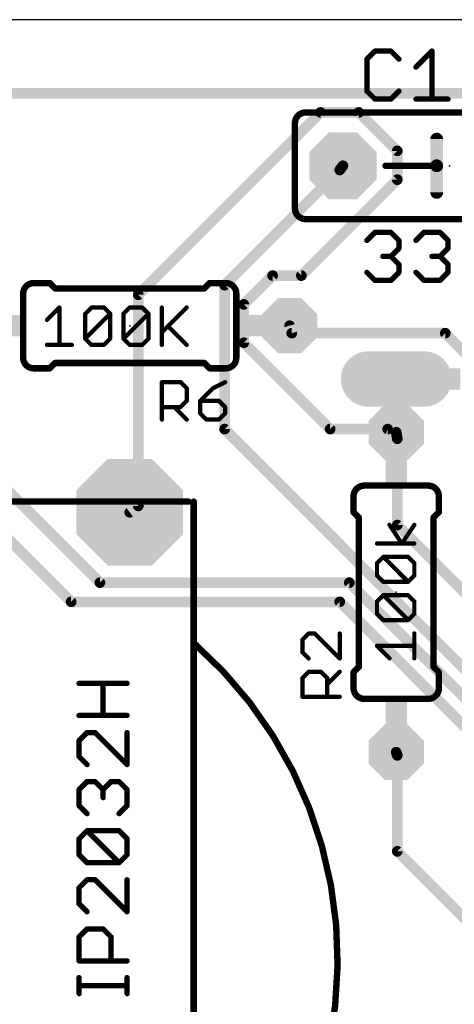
# Model space of a CAD drawing. Extents: x -5.4 to 69.6, y -1.3 to 39.1.
# Tile 4 of 7: x 22.8 to 33.1, y 13 to 36.5. Entities that reach past the tile are written whole.
import ezdxf

# ---------------------------------------------------------------- set-up
doc = ezdxf.new("R2010")
doc.units = 0
for name, color, linetype in [('1', 22, 'CONTINUOUS'), ('17', 82, 'CONTINUOUS'), ('20', 7, 'CONTINUOUS'), ('21', 253, 'CONTINUOUS'), ('23', 7, 'CONTINUOUS'), ('25', 253, 'CONTINUOUS'), ('27', 253, 'CONTINUOUS'), ('51', 253, 'CONTINUOUS')]:
    doc.layers.add(name, color=color, linetype=linetype)

# ---------------------------------------------------------------- blocks, each defined once
blk = doc.blocks.new('OCTAGONP')
at = {"const_width": 0.5}
blk.add_lwpolyline([(-0.25, -0.1036), (-0.25, 0.1036), (-0.1036, 0.25), (0.1036, 0.25), (0.25, 0.1036), (0.25, -0.1036), (0.1036, -0.25), (-0.1036, -0.25), (-0.25, -0.1036), (-0.25, 0.1036)], dxfattribs=at)
blk = doc.blocks.new('RECT')
blk.add_solid([(-0.5, -0.5), (0.5, -0.5), (-0.5, 0.5), (0.5, 0.5)])
blk = doc.blocks.new('LONGP100')
at = {"const_width": 1}
blk.add_lwpolyline([(-0.5, 0), (0.5, 0)], dxfattribs=at)
at = {"const_width": 0.5}
for points in [[(-0.5, 0.25, 1), (-0.5, -0.25)], [(0.5, -0.25, 1), (0.5, 0.25)]]:
    blk.add_lwpolyline(points, format="xyb", dxfattribs=at)

msp = doc.modelspace()

# ---------------------------------------------------------------- linework, layer by layer
at = {"layer": '1', "const_width": 0.254}
for points in [[(19.2024, 34.7472), (35.433, 34.7472)], [(29.9466, 34.29), (25.6032, 29.9466)], [(30.861, 34.29), (29.9466, 34.29)], [(31.7754, 33.3756), (30.861, 34.29)], [(31.7754, 32.6898), (31.7754, 33.3756)], [(30.4038, 32.9184), (30.48, 33.02)], [(27.6606, 30.1752), (30.4038, 32.9184)], [(29.4894, 30.4038), (31.7754, 32.6898)], [(15.5448, 31.0896), (24.003, 22.6314)], [(28.1178, 29.718), (28.8036, 30.4038)], [(28.8036, 30.4038), (29.4894, 30.4038)], [(27.6606, 26.7462), (27.6606, 30.1752)], [(25.6032, 29.9466), (25.6032, 24.9174)], [(28.1178, 28.8036), (28.1178, 29.718)], [(29.2608, 29.0322), (29.21, 29.21)], [(32.9184, 29.0322), (29.2608, 29.0322)], [(34.5186, 27.432), (32.9184, 29.0322)], [(30.1752, 26.7462), (28.1178, 28.8036)], [(39.0906, 15.3162), (27.6606, 26.7462)], [(31.5468, 26.7462), (30.1752, 26.7462)], [(31.5468, 26.7462), (31.75, 26.67)], [(31.7754, 26.5176), (31.75, 26.67)], [(31.7754, 24.4602), (31.7754, 26.5176)], [(21.717, 26.0604), (24.6888, 23.0886)], [(25.6032, 24.9174), (25.4, 24.765)], [(39.5478, 16.6878), (31.7754, 24.4602)], [(24.6888, 23.0886), (30.6324, 23.0886)], [(30.6324, 23.0886), (39.5478, 14.1732)], [(24.003, 22.6314), (30.4038, 22.6314)], [(30.4038, 22.6314), (35.6616, 17.3736)], [(31.7754, 18.9738), (31.75, 19.05)], [(31.7754, 16.6878), (31.7754, 18.9738)], [(34.29, 14.1732), (31.7754, 16.6878)]]:
    msp.add_lwpolyline(points, dxfattribs=at)
at = {"layer": '1', "const_width": 0.127}
for points in [[(29.9466, 34.3535, 1), (29.9466, 34.2265)], [(29.9915, 34.2451, 1), (29.9017, 34.3349)], [(30.9059, 34.3349, 1), (30.8161, 34.2451)], [(30.861, 34.2265, 1), (30.861, 34.3535)], [(31.8389, 33.3756, 1), (31.7119, 33.3756)], [(31.7305, 33.3307, 1), (31.8203, 33.4205)], [(30.5308, 32.9819, 1), (30.4292, 33.0581)], [(30.353, 32.9565, 1), (30.4546, 32.8803)], [(30.4487, 32.8735, 1), (30.3589, 32.9633)], [(31.7119, 32.6898, 1), (31.8389, 32.6898)], [(31.8203, 32.6449, 1), (31.7305, 32.7347)], [(28.8036, 30.4673, 1), (28.8036, 30.3403)], [(28.8485, 30.3589, 1), (28.7587, 30.4487)], [(29.4445, 30.4487, 1), (29.5343, 30.3589)], [(29.4894, 30.3403, 1), (29.4894, 30.4673)], [(27.7241, 30.1752, 1), (27.5971, 30.1752)], [(27.6157, 30.2201, 1), (27.7055, 30.1303)], [(25.6667, 29.9466, 1), (25.5397, 29.9466)], [(25.5583, 29.9915, 1), (25.6481, 29.9017)], [(28.1813, 29.718, 1), (28.0543, 29.718)], [(28.0729, 29.7629, 1), (28.1627, 29.6731)], [(29.2711, 29.2274, 1), (29.1489, 29.1926)], [(29.2608, 29.0957, 1), (29.2608, 28.9687)], [(29.1997, 29.0148, 1), (29.3219, 29.0496)], [(32.9633, 29.0771, 1), (32.8735, 28.9873)], [(32.9184, 28.9687, 1), (32.9184, 29.0957)], [(28.1627, 28.8485, 1), (28.0729, 28.7587)], [(28.0543, 28.8036, 1), (28.1813, 28.8036)], [(27.7055, 26.7911, 1), (27.6157, 26.7013)], [(27.5971, 26.7462, 1), (27.7241, 26.7462)], [(30.1752, 26.8097, 1), (30.1752, 26.6827)], [(30.1303, 26.7013, 1), (30.2201, 26.7911)], [(31.5691, 26.8057, 1), (31.5245, 26.6867)], [(31.5468, 26.6827, 1), (31.5468, 26.8097)], [(31.8126, 26.6804, 1), (31.6874, 26.6596)], [(31.7277, 26.6105, 1), (31.7723, 26.7295)], [(31.8389, 26.5176, 1), (31.7119, 26.5176)], [(31.7128, 26.5072, 1), (31.838, 26.528)], [(25.3619, 24.8158, 1), (25.4381, 24.7142)], [(25.5397, 24.9174, 1), (25.6667, 24.9174)], [(25.6413, 24.8666, 1), (25.5651, 24.9682)], [(31.8203, 24.5051, 1), (31.7305, 24.4153)], [(31.7119, 24.4602, 1), (31.8389, 24.4602)], [(24.6888, 23.1521, 1), (24.6888, 23.0251)], [(24.6439, 23.0437, 1), (24.7337, 23.1335)], [(30.6773, 23.1335, 1), (30.5875, 23.0437)], [(30.6324, 23.0251, 1), (30.6324, 23.1521)], [(24.003, 22.6949, 1), (24.003, 22.5679)], [(30.4487, 22.6763, 1), (30.3589, 22.5865)], [(30.4038, 22.5679, 1), (30.4038, 22.6949)], [(23.9581, 22.5865, 1), (24.0479, 22.6763)], [(31.8102, 19.0701, 1), (31.6898, 19.0299)], [(31.8389, 18.9738, 1), (31.7119, 18.9738)], [(31.7152, 18.9537, 1), (31.8356, 18.9939)], [(31.8203, 16.7327, 1), (31.7305, 16.6429)], [(31.7119, 16.6878, 1), (31.8389, 16.6878)]]:
    msp.add_lwpolyline(points, format="xyb", dxfattribs=at)
at = {"layer": '20'}
msp.add_line((67.29, 36.5), (-5.08, 36.5), dxfattribs=at)
at = {"layer": '21'}
for points, const_width in [([(29.591, 34.29, 0.4142), (29.337, 34.036)], 0.1524), ([(29.591, 34.3281, 1), (29.591, 34.2519)], 0.0762), ([(29.591, 34.2519, 1), (29.591, 34.3281)], 0.0762), ([(29.3751, 34.036, 1), (29.2989, 34.036)], 0.0762), ([(29.2989, 34.036, 1), (29.3751, 34.036)], 0.0762), ([(32.7914, 33.655, 1), (32.639, 33.655)], 0.1524), ([(31.496, 33.0581, 1), (31.496, 32.9819)], 0.0762), ([(32.7914, 33.02, 1), (32.639, 33.02)], 0.1524), ([(32.639, 33.02, 1), (32.7914, 33.02)], 0.1524), ([(32.7152, 32.9819, 1), (32.7152, 33.0581)], 0.0762), ([(32.639, 32.385, 1), (32.7914, 32.385)], 0.1524), ([(29.337, 32.004, 0.4142), (29.591, 31.75)], 0.1524), ([(29.3751, 32.004, 1), (29.2989, 32.004)], 0.0762), ([(29.2989, 32.004, 1), (29.3751, 32.004)], 0.0762), ([(29.591, 31.7881, 1), (29.591, 31.7119)], 0.0762), ([(29.591, 31.7119, 1), (29.591, 31.7881)], 0.0762), ([(23.114, 30.226, 0.4142), (22.86, 29.972)], 0.1524), ([(23.114, 30.2641, 1), (23.114, 30.1879)], 0.0762), ([(23.114, 30.1879, 1), (23.114, 30.2641)], 0.0762), ([(23.5219, 30.2529, 1), (23.4681, 30.1991)], 0.0762), ([(23.495, 30.1879, 1), (23.495, 30.2641)], 0.0762), ([(27.305, 30.2641, 1), (27.305, 30.1879)], 0.0762), ([(27.3319, 30.1991, 1), (27.2781, 30.2529)], 0.0762), ([(27.94, 29.972, 0.4142), (27.686, 30.226)], 0.1524), ([(27.686, 30.2641, 1), (27.686, 30.1879)], 0.0762), ([(27.686, 30.1879, 1), (27.686, 30.2641)], 0.0762), ([(22.8981, 29.972, 1), (22.8219, 29.972)], 0.0762), ([(23.622, 30.1371, 1), (23.622, 30.0609)], 0.0762), ([(23.5951, 30.0721, 1), (23.6489, 30.1259)], 0.0762), ([(27.1511, 30.1259, 1), (27.2049, 30.0721)], 0.0762), ([(27.178, 30.0609, 1), (27.178, 30.1371)], 0.0762), ([(27.9781, 29.972, 1), (27.9019, 29.972)], 0.0762), ([(22.8219, 29.972, 1), (22.8981, 29.972)], 0.0762), ([(27.9019, 29.972, 1), (27.9781, 29.972)], 0.0762), ([(22.86, 28.448, 0.4142), (23.114, 28.194)], 0.1524), ([(22.8981, 28.448, 1), (22.8219, 28.448)], 0.0762), ([(22.8219, 28.448, 1), (22.8981, 28.448)], 0.0762), ([(23.622, 28.3591, 1), (23.622, 28.2829)], 0.0762), ([(23.6489, 28.2941, 1), (23.5951, 28.3479)], 0.0762), ([(27.2049, 28.3479, 1), (27.1511, 28.2941)], 0.0762), ([(27.178, 28.2829, 1), (27.178, 28.3591)], 0.0762), ([(27.686, 28.194, 0.4142), (27.94, 28.448)], 0.1524), ([(27.9781, 28.448, 1), (27.9019, 28.448)], 0.0762), ([(27.9019, 28.448, 1), (27.9781, 28.448)], 0.0762), ([(23.114, 28.2321, 1), (23.114, 28.1559)], 0.0762), ([(23.114, 28.1559, 1), (23.114, 28.2321)], 0.0762), ([(23.4681, 28.2209, 1), (23.5219, 28.1671)], 0.0762), ([(23.495, 28.1559, 1), (23.495, 28.2321)], 0.0762), ([(27.305, 28.2321, 1), (27.305, 28.1559)], 0.0762), ([(27.2781, 28.1671, 1), (27.3319, 28.2209)], 0.0762), ([(27.686, 28.2321, 1), (27.686, 28.1559)], 0.0762), ([(27.686, 28.1559, 1), (27.686, 28.2321)], 0.0762), ([(30.988, 25.4, 0.4142), (30.734, 25.146)], 0.1524), ([(30.988, 25.4381, 1), (30.988, 25.3619)], 0.0762), ([(30.988, 25.3619, 1), (30.988, 25.4381)], 0.0762), ([(32.766, 25.146, 0.4142), (32.512, 25.4)], 0.1524), ([(32.512, 25.4381, 1), (32.512, 25.3619)], 0.0762), ([(32.512, 25.3619, 1), (32.512, 25.4381)], 0.0762), ([(30.7721, 25.146, 1), (30.6959, 25.146)], 0.0762), ([(30.6959, 25.146, 1), (30.7721, 25.146)], 0.0762), ([(32.8041, 25.146, 1), (32.7279, 25.146)], 0.0762), ([(32.7279, 25.146, 1), (32.8041, 25.146)], 0.0762), ([(23.876, 24.9809, 1), (23.876, 25.0571)], 0.0762), ([(26.9621, 25.019, 1), (26.8859, 25.019)], 0.0762), ([(30.6959, 24.765, 1), (30.7721, 24.765)], 0.0762), ([(30.7609, 24.7919, 1), (30.7071, 24.7381)], 0.0762), ([(30.8991, 24.638, 1), (30.8229, 24.638)], 0.0762), ([(30.8341, 24.6111, 1), (30.8879, 24.6649)], 0.0762), ([(32.6771, 24.638, 1), (32.6009, 24.638)], 0.0762), ([(32.6121, 24.6649, 1), (32.6659, 24.6111)], 0.0762), ([(32.7279, 24.765, 1), (32.8041, 24.765)], 0.0762), ([(32.7929, 24.7381, 1), (32.7391, 24.7919)], 0.0762), ([(13.622, 21.5679, 1.531), (30.353, 13.97)], 0.1524), ([(30.3531, 13.97, 0.2191), (26.9403, 21.6368)], 0.1524), ([(26.9654, 21.6654, 1), (26.9152, 21.6082)], 0.0762), ([(30.8229, 21.082, 1), (30.8991, 21.082)], 0.0762), ([(30.8879, 21.0551, 1), (30.8341, 21.1089)], 0.0762), ([(32.6009, 21.082, 1), (32.6771, 21.082)], 0.0762), ([(32.6659, 21.1089, 1), (32.6121, 21.0551)], 0.0762), ([(30.7721, 20.955, 1), (30.6959, 20.955)], 0.0762), ([(30.7071, 20.9819, 1), (30.7609, 20.9281)], 0.0762), ([(32.8041, 20.955, 1), (32.7279, 20.955)], 0.0762), ([(32.7391, 20.9281, 1), (32.7929, 20.9819)], 0.0762), ([(30.734, 20.574, 0.4142), (30.988, 20.32)], 0.1524), ([(30.7721, 20.574, 1), (30.6959, 20.574)], 0.0762), ([(32.512, 20.32, 0.4142), (32.766, 20.574)], 0.1524), ([(32.8041, 20.574, 1), (32.7279, 20.574)], 0.0762), ([(30.6959, 20.574, 1), (30.7721, 20.574)], 0.0762), ([(32.7279, 20.574, 1), (32.8041, 20.574)], 0.0762), ([(30.988, 20.3581, 1), (30.988, 20.2819)], 0.0762), ([(30.988, 20.2819, 1), (30.988, 20.3581)], 0.0762), ([(32.512, 20.3581, 1), (32.512, 20.2819)], 0.0762), ([(32.512, 20.2819, 1), (32.512, 20.3581)], 0.0762), ([(30.3911, 13.9695, 1), (30.3149, 13.9705)], 0.0762), ([(30.315, 13.9705, 1), (30.3912, 13.9695)], 0.0762)]:
    msp.add_lwpolyline(points, format="xyb", dxfattribs=dict(at, const_width=const_width))
for points, const_width in [([(36.449, 34.29), (29.591, 34.29)], 0.1524), ([(29.337, 34.036), (29.337, 32.004)], 0.1524), ([(32.7152, 33.655), (32.7152, 33.02)], 0.3048), ([(32.7152, 33.02), (31.496, 33.02)], 0.1524), ([(32.7152, 33.02), (32.7152, 32.385)], 0.3048), ([(29.591, 31.75), (36.449, 31.75)], 0.1524), ([(23.114, 30.226), (23.495, 30.226)], 0.1524), ([(23.622, 30.099), (23.495, 30.226)], 0.1524), ([(27.178, 30.099), (27.305, 30.226)], 0.1524), ([(27.686, 30.226), (27.305, 30.226)], 0.1524), ([(22.86, 29.972), (22.86, 28.448)], 0.1524), ([(23.622, 30.099), (27.178, 30.099)], 0.1524), ([(27.94, 29.972), (27.94, 28.448)], 0.1524), ([(23.622, 28.321), (23.495, 28.194)], 0.1524), ([(23.622, 28.321), (27.178, 28.321)], 0.1524), ([(27.178, 28.321), (27.305, 28.194)], 0.1524), ([(23.114, 28.194), (23.495, 28.194)], 0.1524), ([(27.686, 28.194), (27.305, 28.194)], 0.1524), ([(32.512, 25.4), (30.988, 25.4)], 0.1524), ([(30.734, 25.146), (30.734, 24.765)], 0.1524), ([(32.766, 25.146), (32.766, 24.765)], 0.1524), ([(23.876, 25.019), (16.764, 25.019)], 0.1524), ([(26.924, 11.43), (26.924, 25.019)], 0.1524), ([(30.861, 24.638), (30.734, 24.765)], 0.1524), ([(30.861, 24.638), (30.861, 21.082)], 0.1524), ([(32.639, 24.638), (32.766, 24.765)], 0.1524), ([(32.639, 24.638), (32.639, 21.082)], 0.1524), ([(30.861, 21.082), (30.734, 20.955)], 0.1524), ([(32.639, 21.082), (32.766, 20.955)], 0.1524), ([(30.734, 20.574), (30.734, 20.955)], 0.1524), ([(32.766, 20.574), (32.766, 20.955)], 0.1524), ([(32.512, 20.32), (30.988, 20.32)], 0.1524)]:
    msp.add_lwpolyline(points, dxfattribs=dict(at, const_width=const_width))
at = {"layer": '23'}
for p in [(33.02, 33.02), (25.4, 29.21), (31.75, 22.86)]:
    msp.add_point(p, dxfattribs=at)
at = {"layer": '25'}
for points, const_width in [([(31.2422, 35.7515), (31.0515, 35.5608)], 0.127), ([(31.6235, 35.7515), (31.2422, 35.7515)], 0.127), ([(31.8142, 35.5608), (31.6235, 35.7515)], 0.127), ([(32.2209, 35.3702), (32.6022, 35.7515)], 0.127), ([(32.6022, 35.7515), (32.6022, 34.6075)], 0.127), ([(31.0515, 35.5608), (31.0515, 34.7982)], 0.127), ([(31.0515, 34.7982), (31.2422, 34.6075)], 0.127), ([(31.6235, 34.6075), (31.8142, 34.7982)], 0.127), ([(31.2422, 34.6075), (31.6235, 34.6075)], 0.127), ([(32.2209, 34.6075), (32.9835, 34.6075)], 0.127), ([(26.1665, 26.9748), (26.1665, 27.8646)], 0.1016), ([(26.1665, 27.8646), (26.6114, 27.8646)], 0.1016), ([(26.6114, 27.8646), (26.7597, 27.7163)], 0.1016), ([(27.6718, 27.8646), (27.3753, 27.7163)], 0.1016), ([(26.7597, 27.7163), (26.7597, 27.4197)], 0.1016), ([(27.3753, 27.7163), (27.0787, 27.4197)], 0.1016), ([(26.7597, 27.4197), (26.6114, 27.2714)], 0.1016), ([(27.0787, 27.4197), (27.0787, 27.1231)], 0.1016), ([(27.5235, 27.4197), (27.0787, 27.4197)], 0.1016), ([(27.6718, 27.2714), (27.5235, 27.4197)], 0.1016), ([(26.6114, 27.2714), (26.1665, 27.2714)], 0.1016), ([(26.4631, 27.2714), (26.7597, 26.9748)], 0.1016), ([(27.6718, 27.1231), (27.6718, 27.2714)], 0.1016), ([(27.0787, 27.1231), (27.227, 26.9748)], 0.1016), ([(27.227, 26.9748), (27.5235, 26.9748)], 0.1016), ([(27.5235, 26.9748), (27.6718, 27.1231)], 0.1016), ([(29.6623, 21.8761), (29.514, 21.7278)], 0.1016), ([(29.8106, 21.8761), (29.6623, 21.8761)], 0.1016), ([(30.4038, 21.2829), (29.8106, 21.8761)], 0.1016), ([(30.4038, 21.8761), (30.4038, 21.2829)], 0.1016), ([(29.514, 21.7278), (29.514, 21.4312)], 0.1016), ([(29.514, 21.4312), (29.6623, 21.2829)], 0.1016), ([(29.514, 20.8157), (29.6623, 20.964)], 0.1016), ([(29.6623, 20.964), (29.9589, 20.964)], 0.1016), ([(29.9589, 20.964), (30.1072, 20.8157)], 0.1016), ([(30.1072, 20.6674), (30.4038, 20.964)], 0.1016), ([(29.514, 20.3708), (29.514, 20.8157)], 0.1016), ([(30.1072, 20.8157), (30.1072, 20.3708)], 0.1016), ([(30.4038, 20.3708), (29.514, 20.3708)], 0.1016)]:
    msp.add_lwpolyline(points, dxfattribs=dict(at, const_width=const_width))
for points, const_width in [([(31.2422, 35.7832, 1), (31.2422, 35.7197)], 0.0635), ([(31.2646, 35.729, 1), (31.2197, 35.7739)], 0.0635), ([(31.6459, 35.7739, 1), (31.601, 35.729)], 0.0635), ([(31.6235, 35.7197, 1), (31.6235, 35.7832)], 0.0635), ([(32.634, 35.7515, 1), (32.5705, 35.7515)], 0.0635), ([(32.6247, 35.729, 1), (32.5798, 35.7739)], 0.0635), ([(31.029, 35.5833, 1), (31.074, 35.5384)], 0.0635), ([(31.0832, 35.5608, 1), (31.0198, 35.5608)], 0.0635), ([(31.7917, 35.5384, 1), (31.8366, 35.5833)], 0.0635), ([(32.1984, 35.3926, 1), (32.2433, 35.3477)], 0.0635), ([(31.074, 34.8206, 1), (31.029, 34.7757)], 0.0635), ([(31.0198, 34.7982, 1), (31.0832, 34.7982)], 0.0635), ([(31.8366, 34.7757, 1), (31.7917, 34.8206)], 0.0635), ([(31.2422, 34.6393, 1), (31.2422, 34.5757)], 0.0635), ([(31.2197, 34.585, 1), (31.2646, 34.63)], 0.0635), ([(31.601, 34.63, 1), (31.6459, 34.585)], 0.0635), ([(31.6235, 34.5757, 1), (31.6235, 34.6393)], 0.0635), ([(32.2209, 34.6393, 1), (32.2209, 34.5757)], 0.0635), ([(32.5705, 34.6075, 1), (32.634, 34.6075)], 0.0635), ([(32.9835, 34.5757, 1), (32.9835, 34.6393)], 0.0635), ([(26.1919, 27.8646, 1), (26.1411, 27.8646)], 0.0508), ([(26.1665, 27.89, 1), (26.1665, 27.8392)], 0.0508), ([(26.6294, 27.8825, 1), (26.5935, 27.8466)], 0.0508), ([(26.6114, 27.8392, 1), (26.6114, 27.89)], 0.0508), ([(27.6832, 27.8418, 1), (27.6605, 27.8873)], 0.0508), ([(26.7851, 27.7163, 1), (26.7343, 27.7163)], 0.0508), ([(26.7417, 27.6983, 1), (26.7777, 27.7342)], 0.0508), ([(27.3639, 27.739, 1), (27.3866, 27.6935)], 0.0508), ([(27.3932, 27.6983, 1), (27.3573, 27.7342)], 0.0508), ([(26.7343, 27.4197, 1), (26.7851, 27.4197)], 0.0508), ([(26.7777, 27.4017, 1), (26.7417, 27.4376)], 0.0508), ([(27.1041, 27.4197, 1), (27.0533, 27.4197)], 0.0508), ([(27.0787, 27.4451, 1), (27.0787, 27.3943)], 0.0508), ([(27.0607, 27.4376, 1), (27.0966, 27.4017)], 0.0508), ([(27.5415, 27.4376, 1), (27.5056, 27.4017)], 0.0508), ([(27.5235, 27.3943, 1), (27.5235, 27.4451)], 0.0508), ([(26.1665, 27.2968, 1), (26.1665, 27.246)], 0.0508), ([(26.4811, 27.2893, 1), (26.4452, 27.2534)], 0.0508), ([(26.5935, 27.2893, 1), (26.6294, 27.2534)], 0.0508), ([(26.6114, 27.246, 1), (26.6114, 27.2968)], 0.0508), ([(27.6972, 27.2714, 1), (27.6464, 27.2714)], 0.0508), ([(27.6539, 27.2534, 1), (27.6898, 27.2893)], 0.0508), ([(26.1411, 26.9748, 1), (26.1919, 26.9748)], 0.0508), ([(26.7417, 26.9568, 1), (26.7777, 26.9928)], 0.0508), ([(27.0966, 27.1411, 1), (27.0607, 27.1051)], 0.0508), ([(27.0533, 27.1231, 1), (27.1041, 27.1231)], 0.0508), ([(27.227, 27.0002, 1), (27.227, 26.9494)], 0.0508), ([(27.209, 26.9568, 1), (27.2449, 26.9928)], 0.0508), ([(27.5056, 26.9928, 1), (27.5415, 26.9568)], 0.0508), ([(27.5235, 26.9494, 1), (27.5235, 27.0002)], 0.0508), ([(27.6464, 27.1231, 1), (27.6972, 27.1231)], 0.0508), ([(27.6898, 27.1051, 1), (27.6539, 27.1411)], 0.0508), ([(29.6623, 21.9015, 1), (29.6623, 21.8507)], 0.0508), ([(29.6803, 21.8581, 1), (29.6444, 21.8941)], 0.0508), ([(29.8286, 21.8941, 1), (29.7927, 21.8581)], 0.0508), ([(29.8106, 21.8507, 1), (29.8106, 21.9015)], 0.0508), ([(30.4292, 21.8761, 1), (30.3784, 21.8761)], 0.0508), ([(29.5394, 21.7278, 1), (29.4886, 21.7278)], 0.0508), ([(29.4961, 21.7458, 1), (29.532, 21.7098)], 0.0508), ([(29.4886, 21.4312, 1), (29.5394, 21.4312)], 0.0508), ([(29.532, 21.4492, 1), (29.4961, 21.4133)], 0.0508), ([(29.6444, 21.265, 1), (29.6803, 21.3009)], 0.0508), ([(30.3784, 21.2829, 1), (30.4292, 21.2829)], 0.0508), ([(30.3858, 21.265, 1), (30.4218, 21.3009)], 0.0508), ([(29.6623, 20.9894, 1), (29.6623, 20.9386)], 0.0508), ([(29.6803, 20.946, 1), (29.6444, 20.9819)], 0.0508), ([(29.9769, 20.9819, 1), (29.941, 20.946)], 0.0508), ([(29.9589, 20.9386, 1), (29.9589, 20.9894)], 0.0508), ([(30.4218, 20.946, 1), (30.3858, 20.9819)], 0.0508), ([(29.5394, 20.8157, 1), (29.4886, 20.8157)], 0.0508), ([(29.4961, 20.8336, 1), (29.532, 20.7977)], 0.0508), ([(30.1326, 20.8157, 1), (30.0818, 20.8157)], 0.0508), ([(30.0893, 20.6853, 1), (30.1252, 20.6494)], 0.0508), ([(30.0893, 20.7977, 1), (30.1252, 20.8336)], 0.0508), ([(29.514, 20.3962, 1), (29.514, 20.3454)], 0.0508), ([(30.4038, 20.3454, 1), (30.4038, 20.3962)], 0.0508), ([(29.4886, 20.3708, 1), (29.5394, 20.3708)], 0.0508), ([(30.0818, 20.3708, 1), (30.1326, 20.3708)], 0.0508)]:
    msp.add_lwpolyline(points, format="xyb", dxfattribs=dict(at, const_width=const_width))
at = {"layer": '27'}
for points, const_width in [([(31.0515, 31.2428), (31.2422, 31.4335)], 0.127), ([(31.2422, 31.4335), (31.6235, 31.4335)], 0.127), ([(31.6235, 31.4335), (31.8142, 31.2428)], 0.127), ([(32.2209, 31.2428), (32.4116, 31.4335)], 0.127), ([(32.4116, 31.4335), (32.7929, 31.4335)], 0.127), ([(32.7929, 31.4335), (32.9835, 31.2428)], 0.127), ([(31.8142, 31.2428), (31.8142, 31.0522)], 0.127), ([(32.9835, 31.2428), (32.9835, 31.0522)], 0.127), ([(31.8142, 31.0522), (31.6235, 30.8615)], 0.127), ([(32.9835, 31.0522), (32.7929, 30.8615)], 0.127), ([(31.6235, 30.8615), (31.4328, 30.8615)], 0.127), ([(31.6235, 30.8615), (31.8142, 30.6708)], 0.127), ([(31.8142, 30.6708), (31.8142, 30.4802)], 0.127), ([(32.7929, 30.8615), (32.6022, 30.8615)], 0.127), ([(32.7929, 30.8615), (32.9835, 30.6708)], 0.127), ([(32.9835, 30.6708), (32.9835, 30.4802)], 0.127), ([(31.2422, 30.2895), (31.0515, 30.4802)], 0.127), ([(31.8142, 30.4802), (31.6235, 30.2895)], 0.127), ([(32.4116, 30.2895), (32.2209, 30.4802)], 0.127), ([(32.9835, 30.4802), (32.7929, 30.2895)], 0.127), ([(31.6235, 30.2895), (31.2422, 30.2895)], 0.127), ([(32.7929, 30.2895), (32.4116, 30.2895)], 0.127), ([(23.4279, 29.346), (23.7245, 29.6426)], 0.1016), ([(23.7245, 29.6426), (23.7245, 28.7528)], 0.1016), ([(24.34, 29.4943), (24.4883, 29.6426)], 0.1016), ([(24.4883, 29.6426), (24.7849, 29.6426)], 0.1016), ([(24.7849, 29.6426), (24.9332, 29.4943)], 0.1016), ([(25.2521, 29.4943), (25.4004, 29.6426)], 0.1016), ([(25.4004, 29.6426), (25.697, 29.6426)], 0.1016), ([(25.697, 29.6426), (25.8453, 29.4943)], 0.1016), ([(26.1643, 29.6426), (26.1643, 28.7528)], 0.1016), ([(26.1643, 29.0494), (26.7574, 29.6426)], 0.1016), ([(24.34, 28.9011), (24.34, 29.4943)], 0.1016), ([(24.34, 28.9011), (24.9332, 29.4943)], 0.1016), ([(24.9332, 29.4943), (24.9332, 28.9011)], 0.1016), ([(25.2521, 28.9011), (25.2521, 29.4943)], 0.1016), ([(25.2521, 28.9011), (25.8453, 29.4943)], 0.1016), ([(25.8453, 29.4943), (25.8453, 28.9011)], 0.1016), ([(26.3126, 29.1977), (26.7574, 28.7528)], 0.1016), ([(24.4883, 28.7528), (24.34, 28.9011)], 0.1016), ([(24.9332, 28.9011), (24.7849, 28.7528)], 0.1016), ([(25.4004, 28.7528), (25.2521, 28.9011)], 0.1016), ([(25.8453, 28.9011), (25.697, 28.7528)], 0.1016), ([(23.4279, 28.7528), (24.021, 28.7528)], 0.1016), ([(24.7849, 28.7528), (24.4883, 28.7528)], 0.1016), ([(25.697, 28.7528), (25.4004, 28.7528)], 0.1016), ([(31.8852, 24.0216), (31.5886, 24.4665)], 0.1016), ([(32.1818, 24.4665), (31.8852, 24.0216)], 0.1016), ([(32.1818, 24.0216), (31.292, 24.0216)], 0.1016), ([(31.292, 23.5543), (31.4403, 23.7026)], 0.1016), ([(31.4403, 23.7026), (32.0335, 23.7026)], 0.1016), ([(32.0335, 23.1095), (31.4403, 23.7026)], 0.1016), ([(32.0335, 23.7026), (32.1818, 23.5543)], 0.1016), ([(31.292, 23.2578), (31.292, 23.5543)], 0.1016), ([(32.1818, 23.5543), (32.1818, 23.2578)], 0.1016), ([(31.4403, 23.1095), (31.292, 23.2578)], 0.1016), ([(32.1818, 23.2578), (32.0335, 23.1095)], 0.1016), ([(32.0335, 23.1095), (31.4403, 23.1095)], 0.1016), ([(31.292, 22.6422), (31.4403, 22.7905)], 0.1016), ([(31.4403, 22.7905), (32.0335, 22.7905)], 0.1016), ([(32.0335, 22.1973), (31.4403, 22.7905)], 0.1016), ([(32.0335, 22.7905), (32.1818, 22.6422)], 0.1016), ([(31.292, 22.3456), (31.292, 22.6422)], 0.1016), ([(32.1818, 22.6422), (32.1818, 22.3456)], 0.1016), ([(31.4403, 22.1973), (31.292, 22.3456)], 0.1016), ([(32.1818, 22.3456), (32.0335, 22.1973)], 0.1016), ([(32.0335, 22.1973), (31.4403, 22.1973)], 0.1016), ([(32.1818, 21.2852), (32.1818, 21.8784)], 0.1016), ([(31.5886, 21.2852), (31.292, 21.5818)], 0.1016), ([(31.292, 21.5818), (32.1818, 21.5818)], 0.1016), ([(24.1925, 20.6871), (25.3365, 20.6871)], 0.127), ([(24.7645, 19.9245), (24.7645, 20.6871)], 0.127), ([(25.3365, 19.9245), (24.1925, 19.9245)], 0.127), ([(24.3832, 19.5177), (24.1925, 19.3271)], 0.127), ([(24.5739, 19.5177), (24.3832, 19.5177)], 0.127), ([(25.3365, 18.7551), (24.5739, 19.5177)], 0.127), ([(25.3365, 19.5177), (25.3365, 18.7551)], 0.127), ([(24.1925, 19.3271), (24.1925, 18.9457)], 0.127), ([(24.1925, 18.9457), (24.3832, 18.7551)], 0.127), ([(24.1925, 18.1577), (24.3832, 18.3483)], 0.127), ([(24.3832, 18.3483), (24.5739, 18.3483)], 0.127), ([(24.5739, 18.3483), (24.7645, 18.1577)], 0.127), ([(24.7645, 18.1577), (24.9552, 18.3483)], 0.127), ([(24.9552, 18.3483), (25.1458, 18.3483)], 0.127), ([(25.1458, 18.3483), (25.3365, 18.1577)], 0.127), ([(24.1925, 17.7763), (24.1925, 18.1577)], 0.127), ([(24.7645, 18.1577), (24.7645, 17.967)], 0.127), ([(25.3365, 18.1577), (25.3365, 17.7763)], 0.127), ([(24.3832, 17.5857), (24.1925, 17.7763)], 0.127), ([(25.3365, 17.7763), (25.1458, 17.5857)], 0.127), ([(24.1925, 16.9883), (24.3832, 17.1789)], 0.127), ([(24.3832, 17.1789), (25.1458, 17.1789)], 0.127), ([(25.1458, 16.4163), (24.3832, 17.1789)], 0.127), ([(25.1458, 17.1789), (25.3365, 16.9883)], 0.127), ([(24.1925, 16.607), (24.1925, 16.9883)], 0.127), ([(25.3365, 16.9883), (25.3365, 16.607)], 0.127), ([(24.3832, 16.4163), (24.1925, 16.607)], 0.127), ([(25.3365, 16.607), (25.1458, 16.4163)], 0.127), ([(25.1458, 16.4163), (24.3832, 16.4163)], 0.127), ([(24.3832, 16.0095), (24.1925, 15.8189)], 0.127), ([(24.5739, 16.0095), (24.3832, 16.0095)], 0.127), ([(25.3365, 15.2469), (24.5739, 16.0095)], 0.127), ([(25.3365, 16.0095), (25.3365, 15.2469)], 0.127), ([(24.1925, 15.8189), (24.1925, 15.4376)], 0.127), ([(24.1925, 15.4376), (24.3832, 15.2469)], 0.127), ([(24.1925, 14.6495), (24.3832, 14.8401)], 0.127), ([(24.3832, 14.8401), (24.7645, 14.8401)], 0.127), ([(24.7645, 14.8401), (24.9552, 14.6495)], 0.127), ([(24.1925, 14.0775), (24.1925, 14.6495)], 0.127), ([(24.9552, 14.6495), (24.9552, 14.0775)], 0.127), ([(25.3365, 14.0775), (24.1925, 14.0775)], 0.127), ([(24.1925, 13.2979), (24.1925, 13.6792)], 0.127), ([(25.3365, 13.2979), (25.3365, 13.6792)], 0.127), ([(25.3365, 13.4886), (24.1925, 13.4886)], 0.127)]:
    msp.add_lwpolyline(points, dxfattribs=dict(at, const_width=const_width))
for points, const_width in [([(31.2422, 31.4652, 1), (31.2422, 31.4017)], 0.0635), ([(31.2646, 31.411, 1), (31.2197, 31.4559)], 0.0635), ([(31.6459, 31.4559, 1), (31.601, 31.411)], 0.0635), ([(31.6235, 31.4017, 1), (31.6235, 31.4652)], 0.0635), ([(32.4116, 31.4652, 1), (32.4116, 31.4017)], 0.0635), ([(32.434, 31.411, 1), (32.3891, 31.4559)], 0.0635), ([(32.8153, 31.4559, 1), (32.7704, 31.411)], 0.0635), ([(32.7929, 31.4017, 1), (32.7929, 31.4652)], 0.0635), ([(31.029, 31.2653, 1), (31.074, 31.2204)], 0.0635), ([(31.8459, 31.2428, 1), (31.7824, 31.2428)], 0.0635), ([(31.7917, 31.2204, 1), (31.8366, 31.2653)], 0.0635), ([(32.1984, 31.2653, 1), (32.2433, 31.2204)], 0.0635), ([(33.0153, 31.2428, 1), (32.9518, 31.2428)], 0.0635), ([(32.9611, 31.2204, 1), (33.006, 31.2653)], 0.0635), ([(31.7824, 31.0522, 1), (31.8459, 31.0522)], 0.0635), ([(31.8366, 31.0297, 1), (31.7917, 31.0746)], 0.0635), ([(32.9518, 31.0522, 1), (33.0153, 31.0522)], 0.0635), ([(33.006, 31.0297, 1), (32.9611, 31.0746)], 0.0635), ([(31.4328, 30.8932, 1), (31.4328, 30.8297)], 0.0635), ([(31.6459, 30.8839, 1), (31.601, 30.839)], 0.0635), ([(31.601, 30.8839, 1), (31.6459, 30.839)], 0.0635), ([(31.6235, 30.8297, 1), (31.6235, 30.8932)], 0.0635), ([(31.8459, 30.6708, 1), (31.7824, 30.6708)], 0.0635), ([(32.6022, 30.8932, 1), (32.6022, 30.8297)], 0.0635), ([(32.8153, 30.8839, 1), (32.7704, 30.839)], 0.0635), ([(32.7704, 30.8839, 1), (32.8153, 30.839)], 0.0635), ([(32.7929, 30.8297, 1), (32.7929, 30.8932)], 0.0635), ([(33.0153, 30.6708, 1), (32.9518, 30.6708)], 0.0635), ([(31.074, 30.5026, 1), (31.029, 30.4577)], 0.0635), ([(31.7824, 30.4802, 1), (31.8459, 30.4802)], 0.0635), ([(31.7917, 30.6484, 1), (31.8366, 30.6933)], 0.0635), ([(31.8366, 30.4577, 1), (31.7917, 30.5026)], 0.0635), ([(32.2433, 30.5026, 1), (32.1984, 30.4577)], 0.0635), ([(32.9518, 30.4802, 1), (33.0153, 30.4802)], 0.0635), ([(32.9611, 30.6484, 1), (33.006, 30.6933)], 0.0635), ([(33.006, 30.4577, 1), (32.9611, 30.5026)], 0.0635), ([(31.2422, 30.3212, 1), (31.2422, 30.2578)], 0.0635), ([(31.2197, 30.267, 1), (31.2646, 30.312)], 0.0635), ([(31.601, 30.312, 1), (31.6459, 30.267)], 0.0635), ([(31.6235, 30.2578, 1), (31.6235, 30.3212)], 0.0635), ([(32.4116, 30.3212, 1), (32.4116, 30.2578)], 0.0635), ([(32.3891, 30.267, 1), (32.434, 30.312)], 0.0635), ([(32.7704, 30.312, 1), (32.8153, 30.267)], 0.0635), ([(32.7929, 30.2578, 1), (32.7929, 30.3212)], 0.0635), ([(23.7499, 29.6426, 1), (23.6991, 29.6426)], 0.0508), ([(23.7424, 29.6246, 1), (23.7065, 29.6605)], 0.0508), ([(24.4883, 29.668, 1), (24.4883, 29.6172)], 0.0508), ([(24.5063, 29.6246, 1), (24.4703, 29.6605)], 0.0508), ([(24.8028, 29.6605, 1), (24.7669, 29.6246)], 0.0508), ([(24.7849, 29.6172, 1), (24.7849, 29.668)], 0.0508), ([(25.4004, 29.668, 1), (25.4004, 29.6172)], 0.0508), ([(25.4184, 29.6246, 1), (25.3825, 29.6605)], 0.0508), ([(25.715, 29.6605, 1), (25.6791, 29.6246)], 0.0508), ([(25.697, 29.6172, 1), (25.697, 29.668)], 0.0508), ([(26.1897, 29.6426, 1), (26.1389, 29.6426)], 0.0508), ([(26.7754, 29.6246, 1), (26.7395, 29.6605)], 0.0508), ([(23.4099, 29.3639, 1), (23.4458, 29.328)], 0.0508), ([(24.3654, 29.4943, 1), (24.3146, 29.4943)], 0.0508), ([(24.322, 29.5122, 1), (24.358, 29.4763)], 0.0508), ([(24.9586, 29.4943, 1), (24.9078, 29.4943)], 0.0508), ([(24.9511, 29.4763, 1), (24.9152, 29.5122)], 0.0508), ([(24.9152, 29.4763, 1), (24.9511, 29.5122)], 0.0508), ([(25.2775, 29.4943, 1), (25.2267, 29.4943)], 0.0508), ([(25.2342, 29.5122, 1), (25.2701, 29.4763)], 0.0508), ([(25.8707, 29.4943, 1), (25.8199, 29.4943)], 0.0508), ([(25.8633, 29.4763, 1), (25.8273, 29.5122)], 0.0508), ([(25.8273, 29.4763, 1), (25.8633, 29.5122)], 0.0508), ([(26.1463, 29.0673, 1), (26.1822, 29.0314)], 0.0508), ([(26.3305, 29.2156, 1), (26.2946, 29.1797)], 0.0508), ([(24.358, 28.9191, 1), (24.322, 28.8831)], 0.0508), ([(24.322, 28.9191, 1), (24.358, 28.8831)], 0.0508), ([(24.3146, 28.9011, 1), (24.3654, 28.9011)], 0.0508), ([(24.9078, 28.9011, 1), (24.9586, 28.9011)], 0.0508), ([(24.9511, 28.8831, 1), (24.9152, 28.9191)], 0.0508), ([(25.2701, 28.9191, 1), (25.2342, 28.8831)], 0.0508), ([(25.2342, 28.9191, 1), (25.2701, 28.8831)], 0.0508), ([(25.2267, 28.9011, 1), (25.2775, 28.9011)], 0.0508), ([(25.8199, 28.9011, 1), (25.8707, 28.9011)], 0.0508), ([(25.8633, 28.8831, 1), (25.8273, 28.9191)], 0.0508), ([(23.4279, 28.7782, 1), (23.4279, 28.7274)], 0.0508), ([(23.6991, 28.7528, 1), (23.7499, 28.7528)], 0.0508), ([(24.021, 28.7274, 1), (24.021, 28.7782)], 0.0508), ([(24.4883, 28.7782, 1), (24.4883, 28.7274)], 0.0508), ([(24.4703, 28.7348, 1), (24.5063, 28.7708)], 0.0508), ([(24.7669, 28.7708, 1), (24.8028, 28.7348)], 0.0508), ([(24.7849, 28.7274, 1), (24.7849, 28.7782)], 0.0508), ([(25.4004, 28.7782, 1), (25.4004, 28.7274)], 0.0508), ([(25.3825, 28.7348, 1), (25.4184, 28.7708)], 0.0508), ([(25.6791, 28.7708, 1), (25.715, 28.7348)], 0.0508), ([(25.697, 28.7274, 1), (25.697, 28.7782)], 0.0508), ([(26.1389, 28.7528, 1), (26.1897, 28.7528)], 0.0508), ([(26.7395, 28.7348, 1), (26.7754, 28.7708)], 0.0508), ([(31.6098, 24.4806, 1), (31.5675, 24.4524)], 0.0508), ([(32.2029, 24.4524, 1), (32.1607, 24.4806)], 0.0508), ([(31.292, 24.047, 1), (31.292, 23.9962)], 0.0508), ([(31.8641, 24.0357, 1), (31.9063, 24.0075)], 0.0508), ([(31.8641, 24.0075, 1), (31.9063, 24.0357)], 0.0508), ([(32.1818, 23.9962, 1), (32.1818, 24.047)], 0.0508), ([(31.4403, 23.728, 1), (31.4403, 23.6772)], 0.0508), ([(31.4583, 23.7206, 1), (31.4224, 23.6847)], 0.0508), ([(31.4583, 23.6847, 1), (31.4224, 23.7206)], 0.0508), ([(32.0515, 23.7206, 1), (32.0155, 23.6847)], 0.0508), ([(32.0335, 23.6772, 1), (32.0335, 23.728)], 0.0508), ([(31.3174, 23.5543, 1), (31.2666, 23.5543)], 0.0508), ([(31.2741, 23.5723, 1), (31.31, 23.5364)], 0.0508), ([(32.2072, 23.5543, 1), (32.1564, 23.5543)], 0.0508), ([(32.1638, 23.5364, 1), (32.1998, 23.5723)], 0.0508), ([(31.2666, 23.2578, 1), (31.3174, 23.2578)], 0.0508), ([(31.31, 23.2757, 1), (31.2741, 23.2398)], 0.0508), ([(32.1564, 23.2578, 1), (32.2072, 23.2578)], 0.0508), ([(32.1998, 23.2398, 1), (32.1638, 23.2757)], 0.0508), ([(31.4403, 23.1349, 1), (31.4403, 23.0841)], 0.0508), ([(31.4224, 23.0915, 1), (31.4583, 23.1274)], 0.0508), ([(32.0155, 23.1274, 1), (32.0515, 23.0915)], 0.0508), ([(32.0155, 23.0915, 1), (32.0515, 23.1274)], 0.0508), ([(32.0335, 23.0841, 1), (32.0335, 23.1349)], 0.0508), ([(31.4403, 22.8159, 1), (31.4403, 22.7651)], 0.0508), ([(31.4583, 22.8085, 1), (31.4224, 22.7725)], 0.0508), ([(31.4583, 22.7725, 1), (31.4224, 22.8085)], 0.0508), ([(32.0515, 22.8085, 1), (32.0155, 22.7725)], 0.0508), ([(32.0335, 22.7651, 1), (32.0335, 22.8159)], 0.0508), ([(31.3174, 22.6422, 1), (31.2666, 22.6422)], 0.0508), ([(31.2741, 22.6602, 1), (31.31, 22.6242)], 0.0508), ([(32.2072, 22.6422, 1), (32.1564, 22.6422)], 0.0508), ([(32.1638, 22.6242, 1), (32.1998, 22.6602)], 0.0508), ([(31.2666, 22.3456, 1), (31.3174, 22.3456)], 0.0508), ([(31.31, 22.3636, 1), (31.2741, 22.3277)], 0.0508), ([(32.1564, 22.3456, 1), (32.2072, 22.3456)], 0.0508), ([(32.1998, 22.3277, 1), (32.1638, 22.3636)], 0.0508), ([(31.4403, 22.2227, 1), (31.4403, 22.1719)], 0.0508), ([(31.4224, 22.1794, 1), (31.4583, 22.2153)], 0.0508), ([(32.0155, 22.2153, 1), (32.0515, 22.1794)], 0.0508), ([(32.0155, 22.1794, 1), (32.0515, 22.2153)], 0.0508), ([(32.0335, 22.1719, 1), (32.0335, 22.2227)], 0.0508), ([(32.2072, 21.8784, 1), (32.1564, 21.8784)], 0.0508), ([(31.292, 21.6072, 1), (31.292, 21.5564)], 0.0508), ([(31.31, 21.5997, 1), (31.2741, 21.5638)], 0.0508), ([(32.1818, 21.5564, 1), (32.1818, 21.6072)], 0.0508), ([(31.5707, 21.2672, 1), (31.6066, 21.3032)], 0.0508), ([(32.1564, 21.2852, 1), (32.2072, 21.2852)], 0.0508), ([(24.1925, 20.7189, 1), (24.1925, 20.6554)], 0.0635), ([(24.7963, 20.6871, 1), (24.7328, 20.6871)], 0.0635), ([(25.3365, 20.6554, 1), (25.3365, 20.7189)], 0.0635), ([(24.1925, 19.9562, 1), (24.1925, 19.8927)], 0.0635), ([(24.7328, 19.9245, 1), (24.7963, 19.9245)], 0.0635), ([(25.3365, 19.8927, 1), (25.3365, 19.9562)], 0.0635), ([(24.3832, 19.5495, 1), (24.3832, 19.486)], 0.0635), ([(24.4056, 19.4953, 1), (24.3607, 19.5402)], 0.0635), ([(24.5963, 19.5402, 1), (24.5514, 19.4953)], 0.0635), ([(24.5739, 19.486, 1), (24.5739, 19.5495)], 0.0635), ([(25.3682, 19.5177, 1), (25.3048, 19.5177)], 0.0635), ([(24.2243, 19.3271, 1), (24.1608, 19.3271)], 0.0635), ([(24.1701, 19.3495, 1), (24.215, 19.3046)], 0.0635), ([(24.215, 18.9682, 1), (24.1701, 18.9233)], 0.0635), ([(24.1608, 18.9457, 1), (24.2243, 18.9457)], 0.0635), ([(24.3607, 18.7326, 1), (24.4056, 18.7775)], 0.0635), ([(25.3048, 18.7551, 1), (25.3682, 18.7551)], 0.0635), ([(25.314, 18.7326, 1), (25.359, 18.7775)], 0.0635), ([(24.3832, 18.3801, 1), (24.3832, 18.3166)], 0.0635), ([(24.4056, 18.3259, 1), (24.3607, 18.3708)], 0.0635), ([(24.5963, 18.3708, 1), (24.5514, 18.3259)], 0.0635), ([(24.5739, 18.3166, 1), (24.5739, 18.3801)], 0.0635), ([(24.9552, 18.3801, 1), (24.9552, 18.3166)], 0.0635), ([(24.9776, 18.3259, 1), (24.9327, 18.3708)], 0.0635), ([(25.1683, 18.3708, 1), (25.1234, 18.3259)], 0.0635), ([(25.1458, 18.3166, 1), (25.1458, 18.3801)], 0.0635), ([(24.2243, 18.1577, 1), (24.1608, 18.1577)], 0.0635), ([(24.1701, 18.1801, 1), (24.215, 18.1352)], 0.0635), ([(24.7963, 18.1577, 1), (24.7328, 18.1577)], 0.0635), ([(24.7421, 18.1801, 1), (24.787, 18.1352)], 0.0635), ([(24.7421, 18.1352, 1), (24.787, 18.1801)], 0.0635), ([(25.3682, 18.1577, 1), (25.3048, 18.1577)], 0.0635), ([(25.314, 18.1352, 1), (25.359, 18.1801)], 0.0635), ([(24.215, 17.7988, 1), (24.1701, 17.7539)], 0.0635), ([(24.7328, 17.967, 1), (24.7963, 17.967)], 0.0635), ([(25.359, 17.7539, 1), (25.314, 17.7988)], 0.0635), ([(24.1608, 17.7763, 1), (24.2243, 17.7763)], 0.0635), ([(24.3607, 17.5632, 1), (24.4056, 17.6081)], 0.0635), ([(25.1234, 17.6081, 1), (25.1683, 17.5632)], 0.0635), ([(25.3048, 17.7763, 1), (25.3682, 17.7763)], 0.0635), ([(24.3832, 17.2107, 1), (24.3832, 17.1472)], 0.0635), ([(24.4056, 17.2014, 1), (24.3607, 17.1565)], 0.0635), ([(24.4056, 17.1565, 1), (24.3607, 17.2014)], 0.0635), ([(25.1683, 17.2014, 1), (25.1234, 17.1565)], 0.0635), ([(25.1458, 17.1472, 1), (25.1458, 17.2107)], 0.0635), ([(24.2243, 16.9883, 1), (24.1608, 16.9883)], 0.0635), ([(24.1701, 17.0107, 1), (24.215, 16.9658)], 0.0635), ([(25.3682, 16.9883, 1), (25.3048, 16.9883)], 0.0635), ([(25.314, 16.9658, 1), (25.359, 17.0107)], 0.0635), ([(24.215, 16.6294, 1), (24.1701, 16.5845)], 0.0635), ([(25.359, 16.5845, 1), (25.314, 16.6294)], 0.0635), ([(24.1608, 16.607, 1), (24.2243, 16.607)], 0.0635), ([(24.3832, 16.448, 1), (24.3832, 16.3845)], 0.0635), ([(24.3607, 16.3938, 1), (24.4056, 16.4387)], 0.0635), ([(25.1234, 16.4387, 1), (25.1683, 16.3938)], 0.0635), ([(25.1234, 16.3938, 1), (25.1683, 16.4387)], 0.0635), ([(25.1458, 16.3845, 1), (25.1458, 16.448)], 0.0635), ([(25.3048, 16.607, 1), (25.3682, 16.607)], 0.0635), ([(24.3832, 16.0413, 1), (24.3832, 15.9778)], 0.0635), ([(24.4056, 15.9871, 1), (24.3607, 16.032)], 0.0635), ([(24.5963, 16.032, 1), (24.5514, 15.9871)], 0.0635), ([(24.5739, 15.9778, 1), (24.5739, 16.0413)], 0.0635), ([(25.3682, 16.0095, 1), (25.3048, 16.0095)], 0.0635), ([(24.2243, 15.8189, 1), (24.1608, 15.8189)], 0.0635), ([(24.1701, 15.8413, 1), (24.215, 15.7964)], 0.0635), ([(24.215, 15.46, 1), (24.1701, 15.4151)], 0.0635), ([(24.1608, 15.4376, 1), (24.2243, 15.4376)], 0.0635), ([(24.3607, 15.2244, 1), (24.4056, 15.2693)], 0.0635), ([(25.3048, 15.2469, 1), (25.3682, 15.2469)], 0.0635), ([(25.314, 15.2244, 1), (25.359, 15.2693)], 0.0635), ([(24.3832, 14.8719, 1), (24.3832, 14.8084)], 0.0635), ([(24.4056, 14.8177, 1), (24.3607, 14.8626)], 0.0635), ([(24.787, 14.8626, 1), (24.7421, 14.8177)], 0.0635), ([(24.7645, 14.8084, 1), (24.7645, 14.8719)], 0.0635), ([(24.2243, 14.6495, 1), (24.1608, 14.6495)], 0.0635), ([(24.1701, 14.6719, 1), (24.215, 14.627)], 0.0635), ([(24.9869, 14.6495, 1), (24.9234, 14.6495)], 0.0635), ([(24.9327, 14.627, 1), (24.9776, 14.6719)], 0.0635), ([(24.1925, 14.1092, 1), (24.1925, 14.0457)], 0.0635), ([(24.1608, 14.0775, 1), (24.2243, 14.0775)], 0.0635), ([(24.9234, 14.0775, 1), (24.9869, 14.0775)], 0.0635), ([(25.3365, 14.0457, 1), (25.3365, 14.1092)], 0.0635), ([(24.2243, 13.6792, 1), (24.1608, 13.6792)], 0.0635), ([(25.3682, 13.6792, 1), (25.3048, 13.6792)], 0.0635), ([(24.1925, 13.5203, 1), (24.1925, 13.4568)], 0.0635), ([(25.3365, 13.4568, 1), (25.3365, 13.5203)], 0.0635), ([(24.1608, 13.2979, 1), (24.2243, 13.2979)], 0.0635), ([(25.3048, 13.2979, 1), (25.3682, 13.2979)], 0.0635)]:
    msp.add_lwpolyline(points, format="xyb", dxfattribs=dict(at, const_width=const_width))
at = {"layer": '51'}
for points, const_width in [([(29.21, 29.21), (28.321, 29.21)], 0.508), ([(31.75, 27.94), (32.639, 27.94)], 0.508), ([(31.75, 26.67), (31.75, 25.781)], 0.508), ([(26.797, 25.019), (23.876, 25.019)], 0.1524), ([(31.75, 19.05), (31.75, 19.939)], 0.508)]:
    msp.add_lwpolyline(points, dxfattribs=dict(at, const_width=const_width))
for points, const_width in [([(28.321, 29.337, 1), (28.321, 29.083)], 0.254), ([(29.21, 29.083, 1), (29.21, 29.337)], 0.254), ([(31.75, 28.067, 1), (31.75, 27.813)], 0.254), ([(32.639, 27.813, 1), (32.639, 28.067)], 0.254), ([(31.877, 26.67, 1), (31.623, 26.67)], 0.254), ([(31.623, 25.781, 1), (31.877, 25.781)], 0.254), ([(23.876, 25.0571, 1), (23.876, 24.9809)], 0.0762), ([(26.797, 24.9809, 1), (26.797, 25.0571)], 0.0762), ([(31.877, 19.939, 1), (31.623, 19.939)], 0.254), ([(31.623, 19.05, 1), (31.877, 19.05)], 0.254)]:
    msp.add_lwpolyline(points, format="xyb", dxfattribs=dict(at, const_width=const_width))

# ---------------------------------------------------------------- block references
at = {"layer": '17'}
for name, p, xscale, yscale in [('OCTAGONP', (30.48, 33.02), 1.6002, 1.6002), ('OCTAGONP', (30.48, 33.02), 1.6002, 1.6002), ('LONGP100', (31.75, 27.94), 1.3208, 1.3208), ('LONGP100', (31.75, 27.94), 1.3208, 1.3208), ('OCTAGONP', (25.4, 24.765), 2.54, 2.54), ('OCTAGONP', (25.4, 24.765), 2.54, 2.54)]:
    msp.add_blockref(name, p, dxfattribs=dict(at, xscale=xscale, yscale=yscale))
at = {"layer": '17', "xscale": 1.3208, "yscale": 1.3208}
for p, rotation in [((29.21, 29.21), 180), ((29.21, 29.21), 180), ((31.75, 26.67), 90), ((31.75, 26.67), 90), ((31.75, 19.05), 90), ((31.75, 19.05), 90)]:
    msp.add_blockref('OCTAGONP', p, dxfattribs=dict(at, rotation=rotation))
at = {"layer": '21', "xscale": 0.381, "yscale": 0.508}
for p, rotation in [((22.6695, 29.21), 180), ((28.1305, 29.21), 180), ((31.75, 25.5905), 90), ((31.75, 20.1295), 90)]:
    msp.add_blockref('RECT', p, dxfattribs=dict(at, rotation=rotation))
at = {"layer": '21', "xscale": 0.635, "yscale": 0.508}
msp.add_blockref('RECT', (32.9565, 27.94), dxfattribs=at)

doc.saveas('drawing.dxf')
